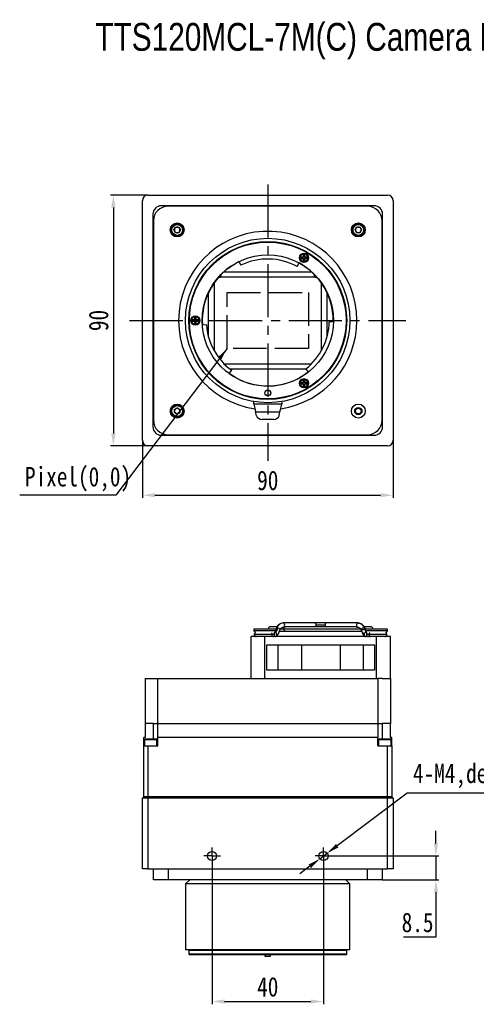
# Model space of a CAD drawing. Header units: millimetres. Extents: x 0 to 18342, y 0 to 776.
# Tile 1 of 7: x 17873 to 18037, y 423 to 776. Entities that reach past the tile are written whole.
import ezdxf

# ---------------------------------------------------------------- set-up
doc = ezdxf.new("R2010")
doc.units = ezdxf.units.MM
for name, pattern in [('ACAD_ISO02W100', [15, 12, -3]), ('CENTER', [50.8, 31.75, -6.35, 6.35, -6.35]), ('CENTER2', [28.575, 19.05, -3.175, 3.175, -3.175])]:
    doc.linetypes.add(name, pattern=pattern)
for name, color, linetype, lineweight in [('粗实线', 7, 'Continuous', 50), ('细实线', 3, 'Continuous', 25), ('细点画线', 1, 'CENTER2', 25), ('细虚线', 2, 'ACAD_ISO02W100', 25)]:
    doc.layers.add(name, color=color, linetype=linetype, lineweight=lineweight)
doc.styles.add('iTek', font='txt', dxfattribs={"width": 0.8, "height": 7})
doc.dimstyles.new('iTek', dxfattribs={"dimscale": 0, "dimtxt": 7, "dimasz": 4.5, "dimexe": 1, "dimexo": 0, "dimgap": 1.5, "dimtad": 1, "dimtoh": 1, "dimdsep": 46, "dimtxsty": 'iTek', "dimcen": 4, "dimclrd": 256, "dimclre": 256, "dimclrt": 256, "dimazin": 2, "dimtfac": 1, "dimtmove": 0, "dimatfit": 3, "dimfxl": 1, "dimlwd": -1, "dimlwe": -1, "dimarcsym": 0})

# ---------------------------------------------------------------- blocks, each defined once
blk = doc.blocks.new('*D80')
at = {"layer": 'Defpoints', "color": 0}
for p in [(17918.92, 713.12), (17906.52, 623.12), (17918.92, 623.12)]:
    blk.add_point(p, dxfattribs=at)
at = {"layer": '细实线'}
for p, q in [((17918.92, 713.12), (17905.52, 713.12)), ((17906.52, 708.62), (17906.52, 627.62)), ((17918.92, 623.12), (17905.52, 623.12))]:
    blk.add_line(p, q, dxfattribs=at)
for points in [[(17905.77, 708.62), (17907.27, 708.62), (17906.52, 713.12)], [(17905.77, 627.62), (17907.27, 627.62), (17906.52, 623.12)]]:
    blk.add_solid(points, dxfattribs=at)
at = {"layer": '细实线', "insert": (17901.25, 668.12), "char_height": 7, "attachment_point": 5, "rotation": 90, "style": 'iTek'}
blk.add_mtext('90', dxfattribs=at)
blk = doc.blocks.new('*D81')
at = {"layer": 'Defpoints', "color": 0}
for p in [(17916.92, 625.12), (18006.92, 625.12), (18006.92, 605.42)]:
    blk.add_point(p, dxfattribs=at)
at = {"layer": '细实线'}
for p, q in [((17916.92, 625.12), (17916.92, 604.42)), ((18006.92, 625.12), (18006.92, 604.42)), ((17921.42, 605.42), (18002.42, 605.42))]:
    blk.add_line(p, q, dxfattribs=at)
for points in [[(17921.42, 606.17), (17921.42, 604.67), (17916.92, 605.42)], [(18002.42, 606.17), (18002.42, 604.67), (18006.92, 605.42)]]:
    blk.add_solid(points, dxfattribs=at)
at = {"layer": '细实线', "insert": (17961.92, 610.68), "char_height": 7, "attachment_point": 5, "style": 'iTek'}
blk.add_mtext('90', dxfattribs=at)
blk = doc.blocks.new('*D89')
at = {"layer": 'Defpoints', "color": 0}
for p in [(17984.92, 475.93), (18002.92, 467.43), (18022.27, 467.43)]:
    blk.add_point(p, dxfattribs=at)
at = {"layer": '细实线'}
for p, q in [((18022.27, 480.43), (18022.27, 484.93)), ((17984.92, 475.93), (18023.27, 475.93)), ((18022.27, 475.93), (18022.27, 467.43)), ((18002.92, 467.43), (18023.27, 467.43)), ((18022.27, 462.93), (18022.27, 446.77)), ((18022.27, 446.77), (18010.6, 446.77))]:
    blk.add_line(p, q, dxfattribs=at)
for points in [[(18021.52, 480.43), (18023.02, 480.43), (18022.27, 475.93)], [(18021.52, 462.93), (18023.02, 462.93), (18022.27, 467.43)]]:
    blk.add_solid(points, dxfattribs=at)
at = {"layer": '细实线', "insert": (18015.68, 452.04), "char_height": 7, "attachment_point": 5, "style": 'iTek'}
blk.add_mtext('8.5', dxfattribs=at)
blk = doc.blocks.new('*D90')
at = {"layer": 'Defpoints', "color": 0}
for p in [(17941.92, 472.93), (17981.92, 472.93), (17981.92, 423.7)]:
    blk.add_point(p, dxfattribs=at)
at = {"layer": '细实线'}
for p, q in [((17941.92, 472.93), (17941.92, 422.7)), ((17981.92, 472.93), (17981.92, 422.7)), ((17946.42, 423.7), (17977.42, 423.7))]:
    blk.add_line(p, q, dxfattribs=at)
for points in [[(17946.42, 424.45), (17946.42, 422.95), (17941.92, 423.7)], [(17977.42, 424.45), (17977.42, 422.95), (17981.92, 423.7)]]:
    blk.add_solid(points, dxfattribs=at)
at = {"layer": '细实线', "insert": (17961.92, 428.93), "char_height": 7, "attachment_point": 5, "style": 'iTek'}
blk.add_mtext('40', dxfattribs=at)
blk = doc.blocks.new('*D91')
at = {"layer": 'Defpoints', "color": 0}
for p in [(17980.6, 474.93), (17983.24, 476.92)]:
    blk.add_point(p, dxfattribs=at)
at = {"layer": '细实线'}
for p, q in [((18011.92, 498.5), (17986.83, 479.62)), ((18060.33, 498.5), (18011.92, 498.5)), ((17980.6, 474.93), (17983.24, 476.92)), ((17977, 472.23), (17973.41, 469.52))]:
    blk.add_line(p, q, dxfattribs=at)
for points in [[(17986.38, 480.22), (17987.28, 479.02), (17983.24, 476.92)], [(17976.55, 472.83), (17977.46, 471.63), (17980.6, 474.93)]]:
    blk.add_solid(points, dxfattribs=at)
at = {"layer": '细实线', "insert": (18036.88, 504.59), "char_height": 7, "attachment_point": 5, "style": 'iTek'}
blk.add_mtext('4-M4,depth 6', dxfattribs=at)

msp = doc.modelspace()

# ---------------------------------------------------------------- linework, layer by layer
at = {"layer": '粗实线', "lineweight": 30}
for p, q in [((17916.919, 625.117), (17916.919, 711.117)), ((17918.919, 713.117), (18004.919, 713.117)), ((18006.919, 711.117), (18006.919, 625.117)), ((18000.119, 709.317), (17923.719, 709.317)), ((17997.719, 709.117), (17926.119, 709.117)), ((17920.719, 706.317), (17920.719, 629.917)), ((17920.919, 703.917), (17920.919, 632.317)), ((18002.919, 632.317), (18002.919, 703.917)), ((18003.119, 629.917), (18003.119, 706.317)), ((17928.264, 700.617), (17928.842, 701.617)), ((17928.842, 699.617), (17928.264, 700.617)), ((17928.842, 701.617), (17929.996, 701.617)), ((17929.996, 701.617), (17930.574, 700.617)), ((17930.574, 700.617), (17929.996, 699.617)), ((17993.264, 700.617), (17993.842, 701.617)), ((17993.842, 699.617), (17993.264, 700.617)), ((17993.842, 701.617), (17994.996, 701.617)), ((17994.996, 701.617), (17995.574, 700.617)), ((17995.574, 700.617), (17994.996, 699.617)), ((17929.996, 699.617), (17928.842, 699.617)), ((17994.996, 699.617), (17993.842, 699.617)), ((17951.589, 689.297), (17952.246, 687.949)), ((17974.669, 690.884), (17973.919, 690.884)), ((17973.919, 690.884), (17973.919, 690.384)), ((17973.919, 690.884), (17974.007, 690.795)), ((17973.919, 690.384), (17974.007, 690.472)), ((17973.919, 690.384), (17974.669, 690.384)), ((17974.007, 690.795), (17974.007, 690.472)), ((17974.757, 690.795), (17974.007, 690.795)), ((17974.007, 690.472), (17974.757, 690.472)), ((17974.669, 691.634), (17974.669, 690.884)), ((17975.169, 691.634), (17974.669, 691.634)), ((17974.669, 691.634), (17974.757, 691.545)), ((17974.757, 690.795), (17974.669, 690.884)), ((17974.669, 690.384), (17974.757, 690.472)), ((17974.669, 690.384), (17974.669, 689.634)), ((17974.669, 689.634), (17974.757, 689.722)), ((17974.669, 689.634), (17975.169, 689.634)), ((17974.757, 691.545), (17974.757, 690.795)), ((17975.081, 691.545), (17974.757, 691.545)), ((17974.757, 690.472), (17974.757, 689.722)), ((17974.757, 689.722), (17975.081, 689.722)), ((17975.169, 691.634), (17975.081, 691.545)), ((17975.081, 690.795), (17975.081, 691.545)), ((17975.169, 690.884), (17975.081, 690.795)), ((17975.831, 690.795), (17975.081, 690.795)), ((17975.081, 689.722), (17975.081, 690.472)), ((17975.169, 690.384), (17975.081, 690.472)), ((17975.081, 690.472), (17975.831, 690.472)), ((17975.169, 689.634), (17975.081, 689.722)), ((17975.169, 690.884), (17975.169, 691.634)), ((17975.919, 690.884), (17975.169, 690.884)), ((17975.169, 689.634), (17975.169, 690.384)), ((17975.169, 690.384), (17975.919, 690.384)), ((17975.919, 690.884), (17975.831, 690.795)), ((17975.831, 690.472), (17975.831, 690.795)), ((17975.919, 690.384), (17975.831, 690.472)), ((17975.919, 690.384), (17975.919, 690.884)), ((17946.235, 685.617), (17977.603, 685.617)), ((17972.447, 687.508), (17973.163, 688.826)), ((17945.169, 683.617), (17945.169, 684.6)), ((17978.669, 683.617), (17945.169, 683.617)), ((17978.669, 683.617), (17978.669, 684.6)), ((17942.669, 681.117), (17942.342, 681.117)), ((17942.669, 681.117), (17942.669, 657.333)), ((17981.169, 657.333), (17981.169, 681.117)), ((17981.496, 681.117), (17981.169, 681.117)), ((17940.669, 662.175), (17940.669, 678.151)), ((17983.169, 678.151), (17983.169, 662.175)), ((17935.669, 668.367), (17934.919, 668.367)), ((17934.919, 668.367), (17934.919, 667.867)), ((17934.919, 668.367), (17935.007, 668.279)), ((17934.919, 667.867), (17935.007, 667.955)), ((17935.007, 668.279), (17935.007, 667.955)), ((17935.757, 668.279), (17935.007, 668.279)), ((17935.007, 667.955), (17935.757, 667.955)), ((17935.669, 669.117), (17935.669, 668.367)), ((17936.169, 669.117), (17935.669, 669.117)), ((17935.669, 669.117), (17935.757, 669.029)), ((17935.757, 668.279), (17935.669, 668.367)), ((17935.669, 667.867), (17935.757, 667.955)), ((17936.081, 669.029), (17935.757, 669.029)), ((17935.757, 669.029), (17935.757, 668.279)), ((17935.757, 667.955), (17935.757, 667.205)), ((17936.169, 669.117), (17936.081, 669.029)), ((17936.081, 668.279), (17936.081, 669.029)), ((17936.169, 668.367), (17936.081, 668.279)), ((17936.831, 668.279), (17936.081, 668.279)), ((17936.169, 667.867), (17936.081, 667.955)), ((17936.081, 667.955), (17936.831, 667.955)), ((17936.081, 667.205), (17936.081, 667.955)), ((17936.169, 668.367), (17936.169, 669.117)), ((17936.919, 668.367), (17936.169, 668.367)), ((17936.919, 668.367), (17936.831, 668.279)), ((17936.831, 667.955), (17936.831, 668.279)), ((17936.919, 667.867), (17936.831, 667.955)), ((17936.919, 667.867), (17936.919, 668.367)), ((17985.415, 667.666), (17985.419, 668.117)), ((17934.919, 667.867), (17935.669, 667.867)), ((17935.669, 667.867), (17935.669, 667.117)), ((17935.669, 667.117), (17935.757, 667.205)), ((17935.669, 667.117), (17936.169, 667.117)), ((17935.757, 667.205), (17936.081, 667.205)), ((17936.169, 667.117), (17936.081, 667.205)), ((17936.169, 667.117), (17936.169, 667.867)), ((17936.169, 667.867), (17936.919, 667.867)), ((17939.908, 666.578), (17938.411, 666.473)), ((17985.48, 667.665), (17983.98, 667.693)), ((17946.215, 652.617), (17977.623, 652.617)), ((17948.068, 649.052), (17948.971, 650.251)), ((17975.621, 650.617), (17948.48, 650.617)), ((17975.524, 650.746), (17976.427, 649.547)), ((17974.669, 645.85), (17973.919, 645.85)), ((17973.919, 645.85), (17973.919, 645.35)), ((17973.919, 645.85), (17974.007, 645.762)), ((17973.919, 645.35), (17974.007, 645.438)), ((17973.919, 645.35), (17974.669, 645.35)), ((17974.007, 645.762), (17974.007, 645.438)), ((17974.757, 645.762), (17974.007, 645.762)), ((17974.007, 645.438), (17974.757, 645.438)), ((17974.669, 646.6), (17974.669, 645.85)), ((17975.169, 646.6), (17974.669, 646.6)), ((17974.669, 646.6), (17974.757, 646.512)), ((17974.757, 645.762), (17974.669, 645.85)), ((17974.669, 645.35), (17974.757, 645.438)), ((17974.669, 645.35), (17974.669, 644.6)), ((17974.669, 644.6), (17974.757, 644.688)), ((17974.669, 644.6), (17975.169, 644.6)), ((17974.757, 646.512), (17974.757, 645.762)), ((17975.081, 646.512), (17974.757, 646.512)), ((17974.757, 645.438), (17974.757, 644.688)), ((17974.757, 644.688), (17975.081, 644.688)), ((17975.169, 646.6), (17975.081, 646.512)), ((17975.081, 645.762), (17975.081, 646.512)), ((17975.169, 645.85), (17975.081, 645.762)), ((17975.831, 645.762), (17975.081, 645.762)), ((17975.081, 644.688), (17975.081, 645.438)), ((17975.169, 645.35), (17975.081, 645.438)), ((17975.081, 645.438), (17975.831, 645.438)), ((17975.169, 644.6), (17975.081, 644.688)), ((17975.169, 645.85), (17975.169, 646.6)), ((17975.919, 645.85), (17975.169, 645.85)), ((17975.169, 644.6), (17975.169, 645.35)), ((17975.169, 645.35), (17975.919, 645.35)), ((17975.919, 645.85), (17975.831, 645.762)), ((17975.831, 645.438), (17975.831, 645.762)), ((17975.919, 645.35), (17975.831, 645.438)), ((17975.919, 645.35), (17975.919, 645.85)), ((17928.418, 635.041), (17928.42, 636.196)), ((17928.42, 636.196), (17929.421, 636.772)), ((17929.421, 636.772), (17930.42, 636.193)), ((17930.42, 636.193), (17930.418, 635.038)), ((17956.919, 638.617), (17956.937, 639.041)), ((17956.919, 638.031), (17956.919, 638.617)), ((17966.919, 638.031), (17956.919, 638.031)), ((17966.901, 639.041), (17966.919, 638.617)), ((17966.919, 638.617), (17966.919, 638.031)), ((17929.417, 634.462), (17928.418, 635.041)), ((17930.418, 635.038), (17929.417, 634.462)), ((17957.53, 635.362), (17966.308, 635.362)), ((17957.851, 633.958), (17957.53, 635.362)), ((17964.002, 632.637), (17959.836, 632.637)), ((17965.987, 633.958), (17966.308, 635.362)), ((17923.719, 626.917), (18000.119, 626.917)), ((17926.119, 627.117), (17997.719, 627.117)), ((18004.919, 623.117), (17918.919, 623.117)), ((17978.747, 559.576), (17967.457, 559.576)), ((17982.46, 558.826), (17979.278, 558.826)), ((17994.28, 559.576), (17982.99, 559.576)), ((17994.658, 559.538), (17994.182, 559.563)), ((17994.673, 559.486), (17994.378, 559.563)), ((17956.899, 557.376), (17956.899, 556.696)), ((17964.939, 557.376), (17956.899, 557.376)), ((17956.899, 556.696), (17957.498, 556.097)), ((17964.939, 556.696), (17956.899, 556.696)), ((17963.47, 555.426), (17957.068, 555.426)), ((17962.119, 557.426), (17964.848, 557.426)), ((17965.225, 558.176), (17962.869, 558.176)), ((17964.316, 556.074), (17964.939, 556.696)), ((17964.504, 556.176), (17964.419, 556.176)), ((17964.504, 556.176), (17964.646, 556.162)), ((17964.902, 557.628), (17964.841, 557.426)), ((17964.939, 556.696), (17964.939, 557.376)), ((17966.132, 556.676), (17968.142, 556.676)), ((17966.48, 557.426), (17967.61, 557.426)), ((17967.457, 558.076), (17967.876, 558.076)), ((17967.61, 557.426), (17995.223, 557.426)), ((17968.142, 556.676), (17995.641, 556.676)), ((17993.335, 558.176), (17968.402, 558.176)), ((17993.861, 558.076), (17994.28, 558.076)), ((17998.869, 558.176), (17996.544, 558.176)), ((17996.837, 557.615), (17996.811, 557.661)), ((17996.811, 557.661), (17996.952, 557.355)), ((17996.956, 557.357), (17996.837, 557.613)), ((17996.899, 557.376), (17996.899, 556.696)), ((18004.939, 557.376), (17996.899, 557.376)), ((17996.899, 556.696), (17997.488, 556.107)), ((18004.939, 556.696), (17996.899, 556.696)), ((17996.939, 557.426), (17999.619, 557.426)), ((17997.419, 556.176), (17997.194, 556.176)), ((18004.669, 555.426), (17998.267, 555.426)), ((18004.298, 556.055), (18004.939, 556.696)), ((18004.939, 556.696), (18004.939, 557.376)), ((17955.919, 539.676), (17955.919, 554.676)), ((17960.919, 554.676), (17955.919, 554.676)), ((18000.919, 554.676), (17960.919, 554.676)), ((17960.919, 539.676), (17960.919, 554.676)), ((17961.576, 551.676), (18000.262, 551.676)), ((17961.576, 542.676), (17961.576, 551.676)), ((17964.561, 554.679), (17964.504, 554.676)), ((17965.653, 542.676), (17965.653, 551.676)), ((17973.969, 551.676), (17973.969, 542.676)), ((17987.869, 551.676), (17987.869, 542.676)), ((17996.185, 551.676), (17996.185, 542.676)), ((18000.262, 551.676), (18000.262, 542.676)), ((18000.919, 539.676), (18000.919, 554.676)), ((18005.919, 554.676), (18000.919, 554.676)), ((18005.919, 539.676), (18005.919, 554.676)), ((18000.262, 542.676), (17961.576, 542.676)), ((17917.919, 539.676), (17922.419, 539.676)), ((17917.919, 539.676), (17917.919, 523.476)), ((17922.419, 539.676), (18001.419, 539.676)), ((17922.419, 523.476), (17922.419, 539.676)), ((18002.992, 539.676), (18001.419, 539.676)), ((18001.419, 539.676), (18001.419, 523.476)), ((18002.992, 539.676), (18005.919, 539.676)), ((18005.919, 539.676), (18005.919, 523.476)), ((17917.919, 523.476), (17917.919, 518.476)), ((17920.919, 523.476), (17917.919, 523.476)), ((17920.919, 523.476), (17922.419, 523.476)), ((17920.919, 517.976), (17920.919, 523.476)), ((17922.419, 523.476), (18001.419, 523.476)), ((17922.419, 518.476), (17922.419, 523.476)), ((18001.419, 523.476), (18001.419, 518.476)), ((18001.419, 523.476), (18002.919, 523.476)), ((18005.919, 523.476), (18002.919, 523.476)), ((18002.919, 523.476), (18002.919, 517.976)), ((18005.919, 518.476), (18005.919, 523.476)), ((17917.919, 518.476), (17917.419, 518.476)), ((17917.419, 515.476), (17917.419, 518.476)), ((17917.669, 517.664), (17917.669, 515.476)), ((17917.841, 517.664), (17917.669, 517.664)), ((17922.169, 517.664), (17917.841, 517.664)), ((17917.981, 517.976), (17918.129, 517.976)), ((17918.129, 517.976), (17921.856, 517.976)), ((17922.169, 515.476), (17922.169, 517.664)), ((18001.419, 518.476), (17922.419, 518.476)), ((17922.419, 515.476), (17922.419, 518.476)), ((18001.419, 515.476), (18001.419, 518.476)), ((18001.669, 517.664), (18001.669, 515.476)), ((18006.169, 517.664), (18001.669, 517.664)), ((18001.981, 517.976), (18005.856, 517.976)), ((18006.419, 518.476), (18005.919, 518.476)), ((18006.169, 515.476), (18006.169, 517.664)), ((18006.419, 515.476), (18006.419, 518.476)), ((17917.419, 497.176), (17917.419, 515.476)), ((17917.419, 515.476), (17918.919, 515.476)), ((17918.919, 515.476), (17918.919, 497.176)), ((17918.919, 515.476), (17922.419, 515.476)), ((18001.419, 515.476), (18004.919, 515.476)), ((18004.919, 497.176), (18004.919, 515.476)), ((18004.919, 515.476), (18006.419, 515.476)), ((18006.419, 515.476), (18006.419, 497.176)), ((17917.419, 497.176), (17916.919, 496.676)), ((17918.919, 496.676), (17916.919, 496.676)), ((17916.919, 471.276), (17916.919, 496.676)), ((17918.919, 497.176), (17917.419, 497.176)), ((18004.919, 497.176), (17918.919, 497.176)), ((17918.919, 496.676), (17918.919, 497.176)), ((18004.919, 496.676), (17918.919, 496.676)), ((17918.919, 496.676), (17918.919, 471.276)), ((18006.419, 497.176), (18004.919, 497.176)), ((18004.919, 496.676), (18004.919, 497.176)), ((18006.919, 496.676), (18004.919, 496.676)), ((18004.919, 471.276), (18004.919, 496.676)), ((18006.919, 496.676), (18006.419, 497.176)), ((18006.919, 496.676), (18006.919, 471.276)), ((17918.919, 471.276), (17916.919, 471.276)), ((17918.919, 471.276), (18004.919, 471.276)), ((17920.919, 467.426), (17920.919, 471.276)), ((17926.119, 471.276), (17926.119, 467.426)), ((17997.719, 467.426), (17997.719, 471.276)), ((18002.919, 471.276), (18002.919, 467.426)), ((18006.919, 471.276), (18004.919, 471.276)), ((17926.119, 467.426), (17920.919, 467.426)), ((17997.719, 467.426), (17926.119, 467.426)), ((17933.899, 467.426), (17932.419, 465.946)), ((17991.419, 465.946), (17989.939, 467.426)), ((18002.919, 467.426), (17997.719, 467.426)), ((17932.419, 465.946), (17932.419, 442.236)), ((17991.419, 465.946), (17932.419, 465.946)), ((17991.419, 442.236), (17991.419, 465.946)), ((17991.419, 442.236), (17932.419, 442.236)), ((17933.794, 442.236), (17933.594, 442.036)), ((17933.594, 442.036), (17933.594, 440.646)), ((17990.244, 442.036), (17933.594, 442.036)), ((17990.244, 442.036), (17990.044, 442.236)), ((17990.244, 440.646), (17990.244, 442.036)), ((17933.594, 440.646), (17933.794, 440.446)), ((17990.244, 440.646), (17933.594, 440.646)), ((17990.044, 440.446), (17933.794, 440.446)), ((17960.919, 440.446), (17960.919, 440.026)), ((17960.919, 440.026), (17961.919, 440.026)), ((17961.919, 440.026), (17962.919, 440.026)), ((17962.919, 440.026), (17962.919, 440.446)), ((17990.044, 440.446), (17990.244, 440.646))]:
    msp.add_line(p, q, dxfattribs=at)
at = {"layer": '粗实线', "lineweight": 30, "flags": 128}
for points in [[(17942.736, 681.691), (17942.717, 681.605), (17942.669, 681.117)], [(17981.169, 681.117), (17981.121, 681.605), (17981.102, 681.691)], [(17956.919, 638.031), (17957.135, 637.086), (17957.342, 636.183), (17957.53, 635.362)], [(17966.308, 635.362), (17966.496, 636.183), (17966.703, 637.086), (17966.919, 638.031)], [(17967.457, 558.076), (17967.66, 558.133), (17967.832, 558.296), (17967.947, 558.539), (17967.988, 558.826), (17967.947, 559.113), (17967.832, 559.357), (17967.66, 559.519), (17967.457, 559.576)], [(17994.28, 559.576), (17994.077, 559.519), (17993.905, 559.357), (17993.79, 559.113), (17993.75, 558.826), (17993.79, 558.539), (17993.905, 558.296), (17994.077, 558.133), (17994.28, 558.076)], [(17994.378, 559.563), (17994.483, 559.519), (17994.556, 559.467)], [(17965.486, 557.661), (17965.225, 557.699), (17965.024, 557.695), (17964.915, 557.651), (17964.903, 557.63)], [(17996.743, 557.215), (17996.503, 557.194), (17996.224, 557.134), (17995.949, 557.043), (17995.72, 556.937), (17995.572, 556.831), (17995.527, 556.741), (17995.592, 556.681), (17995.638, 556.669)]]:
    msp.add_lwpolyline(points, dxfattribs=at)
at = {"layer": '粗实线', "lineweight": 30}
for centre, radius in [((17929.419, 700.617), 2.5), ((17929.419, 700.617), 2.25), ((17929.419, 700.617), 1.937), ((17994.419, 700.617), 2.5), ((17994.419, 700.617), 2.25), ((17994.419, 700.617), 1.938), ((17961.919, 668.117), 29.5), ((17961.919, 668.117), 28.325), ((17961.919, 668.117), 28.125), ((17961.919, 668.117), 23.565), ((17974.919, 690.634), 1.65), ((17974.919, 690.634), 1.459), ((17935.919, 668.117), 1.65), ((17935.919, 668.117), 1.459), ((17974.919, 645.6), 1.65), ((17974.919, 645.6), 1.459), ((17961.919, 642.117), 1.05), ((17961.919, 642.117), 1), ((17929.419, 635.617), 2.5), ((17929.419, 635.617), 2.25), ((17929.419, 635.617), 1.937), ((17994.419, 635.617), 2.5), ((17994.419, 635.617), 1.3), ((17994.419, 635.617), 1.025), ((17941.919, 475.926), 1.65), ((17981.919, 475.926), 1.65)]:
    msp.add_circle(centre, radius, dxfattribs=at)
for centre, radius, start, end in [((17918.919, 711.117), 2, 90, 180), ((18004.919, 711.117), 2, 0, 90), ((17923.719, 706.317), 3, 90, 180), ((17926.119, 703.917), 5.2, 90, 180), ((17997.719, 703.917), 5.2, 0, 90), ((18000.119, 706.317), 3, 0, 90), ((17929.419, 700.617), 1, 150, 210), ((17929.419, 700.617), 1, 90, 150), ((17929.419, 700.617), 1, 210, 270), ((17929.419, 700.617), 1, 30, 90), ((17929.419, 700.617), 1, 270, 330), ((17961.919, 668.117), 32, 0, 261.6638), ((17929.419, 700.617), 1, 330, 30), ((17994.419, 700.617), 1, 150, 210), ((17994.419, 700.617), 1, 90, 150), ((17994.419, 700.617), 1, 210, 270), ((17994.419, 700.617), 1, 30, 90), ((17994.419, 700.617), 1, 270, 330), ((17994.419, 700.617), 1, 330, 30), ((17961.919, 668.117), 23.5, 116, 184), ((17961.919, 668.117), 22.065, 61.5, 116), ((17961.919, 668.117), 23.5, 0, 61.5), ((17945.169, 681.117), 2.5, 90, 117.6432), ((17978.669, 681.117), 2.5, 62.3568, 90), ((17961.919, 668.117), 32, 278.3362, 0), ((17961.919, 668.117), 22.065, 184, 234.06799), ((17961.919, 668.117), 22.065, 308.06799, 358.9), ((17961.919, 668.117), 23.5, 233.95067, 308.00277), ((17929.419, 635.617), 1, 119.90931, 179.90931), ((17929.419, 635.617), 1, 59.90931, 119.90931), ((17929.419, 635.617), 1, 359.90931, 59.90931), ((17929.419, 635.617), 1, 179.90931, 239.90931), ((17929.419, 635.617), 1, 239.90931, 299.90931), ((17929.419, 635.617), 1, 299.90931, 359.90931), ((17923.719, 629.917), 3, 180, 270), ((17926.119, 632.317), 5.2, 180, 270), ((17997.719, 632.317), 5.2, 270, 0), ((18000.119, 629.917), 3, 270, 0), ((17918.919, 625.117), 2, 180, 270), ((18004.919, 625.117), 2, 270, 0), ((17978.615, 558.92), 0.67, 351.95142, 78.57683), ((17978.449, 558.786), 0.83, 312.72089, 2.80459), ((17983.123, 558.92), 0.67, 101.42343, 188.04832), ((17983.288, 558.786), 0.83, 177.19573, 227.27879), ((17963.703, 555.414), 0.738, 271.47351, 0.97104), ((17963.684, 555.431), 0.756, 359.65032, 52.06878), ((17964.48, 555.427), 0.753, 276.15024, 77.31254), ((17965.454, 556.535), 1.126, 37.57053, 88.3807), ((17996.456, 556.254), 1.451, 75.82456, 137.3457), ((17997.207, 555.439), 0.738, 91.00906, 180.97602), ((17997.207, 555.414), 0.738, 179.02399, 268.98979), ((17998.051, 555.432), 0.754, 122.64589, 180.40102), ((17998.03, 555.41), 0.733, 178.69393, 269.33958), ((17964.543, 555.382), 0.705, 268.41826, 301.68878), ((17917.981, 517.664), 0.312, 90, 180), ((17921.856, 517.664), 0.312, 0, 90), ((18001.981, 517.664), 0.313, 90, 180), ((18005.856, 517.664), 0.312, 0, 90)]:
    msp.add_arc(centre, radius, start, end, dxfattribs=at)
for centre, start_param, end_param in [((17959.836, 634.247), 3.3220863, 4.712389), ((17964.002, 634.247), 4.712389, 6.1026917)]:
    msp.add_ellipse(centre, major_axis=(2.018, 0), ratio=0.7977453, start_param=start_param, end_param=end_param, dxfattribs=at)
for points, knots in [([(17973.56, 690.634), (17973.579, 690.804), (17973.607, 691.068), (17973.776, 691.385), (17973.951, 691.601), (17974.168, 691.777), (17974.484, 691.941), (17974.919, 692.025), (17975.353, 691.941), (17975.67, 691.778), (17975.886, 691.601), (17976.062, 691.385), (17976.231, 691.068), (17976.259, 690.804), (17976.277, 690.634)], [0, 0, 0, 0, 0.1197217, 0.1847975, 0.2499998, 0.3150763, 0.3802784, 0.4999998, 0.6197216, 0.6847978, 0.7500001, 0.8150765, 0.8802783, 1, 1, 1, 1]), ([(17976.277, 690.634), (17976.259, 690.463), (17976.231, 690.199), (17976.062, 689.882), (17975.886, 689.667), (17975.67, 689.49), (17975.354, 689.326), (17974.919, 689.242), (17974.484, 689.326), (17974.168, 689.49), (17973.952, 689.666), (17973.776, 689.882), (17973.607, 690.199), (17973.579, 690.463), (17973.56, 690.634)], [0, 0, 0, 0, 0.1197217, 0.1847981, 0.2500001, 0.3150762, 0.3802784, 0.5000002, 0.6197215, 0.6847977, 0.7499997, 0.8150761, 0.8802783, 1, 1, 1, 1]), ([(17934.56, 668.117), (17934.579, 668.288), (17934.607, 668.551), (17934.776, 668.868), (17934.951, 669.084), (17935.168, 669.261), (17935.484, 669.425), (17935.919, 669.509), (17936.353, 669.425), (17936.67, 669.261), (17936.886, 669.084), (17937.062, 668.868), (17937.231, 668.552), (17937.259, 668.288), (17937.277, 668.117)], [0, 0, 0, 0, 0.1197215, 0.1847978, 0.25, 0.3150762, 0.3802786, 0.5000001, 0.6197216, 0.6847977, 0.75, 0.8150761, 0.8802785, 1, 1, 1, 1]), ([(17937.277, 668.117), (17937.259, 667.946), (17937.231, 667.682), (17937.062, 667.366), (17936.886, 667.15), (17936.67, 666.973), (17936.354, 666.809), (17935.919, 666.725), (17935.484, 666.809), (17935.168, 666.973), (17934.952, 667.15), (17934.776, 667.366), (17934.607, 667.682), (17934.579, 667.946), (17934.56, 668.117)], [0, 0, 0, 0, 0.1197214, 0.1847976, 0.2499998, 0.3150762, 0.3802784, 0.4999999, 0.6197215, 0.6847978, 0.7499999, 0.8150763, 0.8802786, 1, 1, 1, 1]), ([(17973.56, 645.6), (17973.579, 645.771), (17973.607, 646.035), (17973.776, 646.352), (17973.951, 646.567), (17974.168, 646.744), (17974.484, 646.908), (17974.919, 646.992), (17975.353, 646.908), (17975.67, 646.744), (17975.886, 646.568), (17976.062, 646.352), (17976.231, 646.035), (17976.259, 645.771), (17976.277, 645.6)], [0, 0, 0, 0, 0.1197215, 0.1847977, 0.25, 0.3150764, 0.3802785, 0.4999998, 0.6197215, 0.6847978, 0.7499999, 0.8150762, 0.8802785, 1, 1, 1, 1]), ([(17976.277, 645.6), (17976.259, 645.429), (17976.231, 645.166), (17976.062, 644.849), (17975.886, 644.633), (17975.67, 644.456), (17975.354, 644.293), (17974.919, 644.209), (17974.484, 644.293), (17974.168, 644.456), (17973.952, 644.633), (17973.776, 644.849), (17973.607, 645.166), (17973.579, 645.429), (17973.56, 645.6)], [0, 0, 0, 0, 0.11972129, 0.18479772, 0.24999993, 0.31507622, 0.3802784, 0.50000017, 0.6197215, 0.68479773, 0.7499999, 0.81507633, 0.88027871, 1, 1, 1, 1]), ([(17967.079, 559.538), (17966.785, 559.453), (17966.212, 559.287), (17965.532, 558.663), (17965.118, 558.088), (17964.984, 557.716), (17964.953, 557.63)], [0, 0, 0, 0, 0.3257369, 0.6353971, 0.9160638, 1, 1, 1, 1]), ([(17967.457, 559.576), (17967.2, 559.545), (17966.673, 559.483), (17965.949, 558.973), (17965.346, 558.211), (17965.11, 557.542), (17964.994, 557.215)], [0, 0, 0, 0, 0.2443713, 0.4999988, 0.755626, 1, 1, 1, 1]), ([(17982.99, 559.576), (17982.695, 559.576), (17982.241, 559.576), (17981.482, 559.576), (17980.869, 559.576), (17980.255, 559.576), (17979.497, 559.576), (17979.043, 559.576), (17978.747, 559.576)], [0, 0, 0, 0, 0.2394569, 0.3683603, 0.4999998, 0.6316393, 0.7605431, 1, 1, 1, 1]), ([(17994.619, 559.506), (17994.761, 559.486), (17995.172, 559.427), (17995.787, 558.967), (17996.391, 558.212), (17996.628, 557.542), (17996.743, 557.215)], [0, 0, 0, 0, 0.1520729, 0.4389246, 0.7257763, 1, 1, 1, 1]), ([(17996.767, 557.674), (17996.742, 557.745), (17996.612, 558.101), (17996.205, 558.662), (17995.525, 559.287), (17994.952, 559.453), (17994.658, 559.538)], [0, 0, 0, 0, 0.0705079, 0.3552885, 0.6694878, 1, 1, 1, 1]), ([(17957.498, 556.097), (17957.414, 556.047), (17957.236, 555.942), (17957.078, 555.66), (17957.074, 555.451), (17957.072, 555.351)], [0, 0, 0, 0, 0.3175651, 0.6741118, 1, 1, 1, 1]), ([(17957.072, 555.501), (17957.074, 555.401), (17957.077, 555.19), (17957.246, 554.908), (17957.51, 554.712), (17957.719, 554.688), (17957.818, 554.676)], [0, 0, 0, 0, 0.2387768, 0.5000039, 0.7612313, 1, 1, 1, 1]), ([(17962.869, 558.176), (17962.769, 558.165), (17962.56, 558.14), (17962.296, 557.944), (17962.128, 557.662), (17962.124, 557.452), (17962.122, 557.351)], [0, 0, 0, 0, 0.23877216, 0.50000201, 0.76123233, 1, 1, 1, 1]), ([(17963.47, 555.426), (17963.464, 555.338), (17963.45, 555.154), (17963.336, 554.897), (17963.159, 554.727), (17963.002, 554.657), (17962.928, 554.679), (17962.922, 554.681)], [0, 0, 0, 0, 0.2214661, 0.4588063, 0.7306535, 0.9791305, 1, 1, 1, 1]), ([(17963.24, 556.023), (17963.272, 555.994), (17963.362, 555.916), (17963.449, 555.696), (17963.463, 555.514), (17963.47, 555.426)], [0, 0, 0, 0, 0.2279307, 0.627313, 1, 1, 1, 1]), ([(17964.441, 555.426), (17964.318, 555.426), (17964.1, 555.426), (17963.663, 555.426), (17963.47, 555.426)], [0, 0, 0, 0, 0.5600008, 1, 1, 1, 1]), ([(17964.56, 554.679), (17964.711, 554.71), (17965.057, 554.783), (17965.501, 555.245), (17965.903, 555.908), (17966.102, 556.516), (17966.181, 556.755)], [0, 0, 0, 0, 0.2075689, 0.4751611, 0.7936553, 1, 1, 1, 1]), ([(17965.486, 557.661), (17965.423, 557.456), (17965.293, 557.035), (17965.065, 556.548), (17964.837, 556.222), (17964.709, 556.181), (17964.646, 556.162)], [0, 0, 0, 0, 0.2438502, 0.4999991, 0.7561465, 1, 1, 1, 1]), ([(17966.209, 556.733), (17966.265, 556.901), (17966.389, 557.265), (17966.694, 557.711), (17967.1, 558.045), (17967.402, 558.074), (17967.556, 558.089)], [0, 0, 0, 0, 0.2061712, 0.4482985, 0.7178504, 1, 1, 1, 1]), ([(17967.876, 558.076), (17967.831, 558.031), (17967.731, 557.931), (17967.631, 557.698), (17967.617, 557.515), (17967.61, 557.426)], [0, 0, 0, 0, 0.2989315, 0.6615761, 1, 1, 1, 1]), ([(17967.61, 557.426), (17967.617, 557.338), (17967.63, 557.154), (17967.744, 556.897), (17967.922, 556.726), (17968.084, 556.657), (17968.164, 556.683), (17968.176, 556.686)], [0, 0, 0, 0, 0.21668597, 0.44889288, 0.71487217, 0.95798576, 1, 1, 1, 1]), ([(17968.456, 558.171), (17968.438, 558.173), (17968.396, 558.18), (17968.298, 558.166), (17968.181, 558.137), (17968.059, 558.103), (17967.954, 558.08), (17967.9, 558.077), (17967.876, 558.076)], [0, 0, 0, 0, 0.1341745, 0.3166143, 0.5015697, 0.6833276, 0.8616128, 1, 1, 1, 1]), ([(17993.861, 558.076), (17993.83, 558.078), (17993.767, 558.082), (17993.65, 558.111), (17993.53, 558.145), (17993.418, 558.17), (17993.332, 558.18), (17993.299, 558.173), (17993.289, 558.171)], [0, 0, 0, 0, 0.1827009, 0.3654642, 0.5466103, 0.727802, 0.9128704, 1, 1, 1, 1]), ([(17994.182, 558.089), (17994.336, 558.074), (17994.637, 558.045), (17995.043, 557.711), (17995.349, 557.265), (17995.472, 556.901), (17995.529, 556.733)], [0, 0, 0, 0, 0.2821493, 0.5517013, 0.793829, 1, 1, 1, 1]), ([(17995.56, 556.732), (17995.622, 556.541), (17995.797, 555.998), (17996.174, 555.352), (17996.525, 554.894), (17996.757, 554.824), (17996.797, 554.811)], [0, 0, 0, 0, 0.2034957, 0.5795025, 0.9270213, 1, 1, 1, 1]), ([(17995.573, 556.829), (17995.651, 556.624), (17995.851, 556.098), (17996.269, 555.725), (17996.525, 555.498)], [0, 0, 0, 0, 0.38941763, 1, 1, 1, 1]), ([(17995.863, 556.213), (17995.864, 556.209), (17996, 555.911), (17996.265, 555.705), (17996.526, 555.502)], [0, 0, 0, 0, 0.0115815, 1, 1, 1, 1]), ([(17998.267, 555.426), (17998.026, 555.426), (17997.595, 555.426), (17997.388, 555.426), (17997.297, 555.426)], [0, 0, 0, 0, 0.559999, 1, 1, 1, 1]), ([(17998.527, 556.052), (17998.484, 556.015), (17998.383, 555.929), (17998.288, 555.697), (17998.274, 555.514), (17998.267, 555.426)], [0, 0, 0, 0, 0.2790766, 0.6520017, 1, 1, 1, 1]), ([(17998.267, 555.426), (17998.274, 555.338), (17998.287, 555.154), (17998.401, 554.897), (17998.578, 554.728), (17998.731, 554.657), (17998.802, 554.677), (17998.804, 554.678)], [0, 0, 0, 0, 0.2244401, 0.4649675, 0.7404656, 0.9922808, 1, 1, 1, 1]), ([(17999.615, 557.351), (17999.613, 557.452), (17999.61, 557.662), (17999.441, 557.944), (17999.177, 558.14), (17998.968, 558.165), (17998.869, 558.176)], [0, 0, 0, 0, 0.2387677, 0.4999968, 0.7612272, 1, 1, 1, 1]), ([(18003.919, 554.676), (18004.019, 554.688), (18004.228, 554.712), (18004.491, 554.908), (18004.66, 555.19), (18004.664, 555.401), (18004.665, 555.501)], [0, 0, 0, 0, 0.2387702, 0.4999953, 0.761223, 1, 1, 1, 1]), ([(18004.665, 555.351), (18004.663, 555.451), (18004.659, 555.659), (18004.516, 555.923), (18004.36, 556.017), (18004.298, 556.055)], [0, 0, 0, 0, 0.35387814, 0.74104866, 1, 1, 1, 1])]:
    msp.add_open_spline(points, degree=3, knots=knots, dxfattribs=at)
at = {"layer": '细点画线'}
for p, q in [((17961.919, 716.968), (17961.919, 617.739)), ((17912.343, 668.117), (18011.478, 668.117)), ((17941.919, 475.926), (17941.919, 478.926)), ((17981.919, 475.926), (17981.919, 478.926)), ((17941.919, 475.926), (17938.919, 475.926)), ((17941.919, 475.926), (17944.919, 475.926)), ((17941.919, 475.926), (17941.919, 472.926)), ((17981.919, 475.926), (17978.919, 475.926)), ((17981.919, 475.926), (17984.919, 475.926)), ((17981.919, 475.926), (17981.919, 472.926))]:
    msp.add_line(p, q, dxfattribs=at)
at = {"layer": '细虚线'}
for p, q in [((17947.311, 678.217), (17976.511, 678.217)), ((17947.311, 658.017), (17947.311, 678.217)), ((17976.511, 678.217), (17976.511, 658.017)), ((17976.511, 658.017), (17947.311, 658.017))]:
    msp.add_line(p, q, dxfattribs=at)

# ---------------------------------------------------------------- texts
at = {"layer": '细实线', "color": 1, "linetype": 'CENTER', "insert": (17900.035, 774.921), "char_height": 10, "width": 396.77702, "attachment_point": 1, "style": 'iTek'}
msp.add_mtext('{\\f@方正黑体简体|b0|i0|c134|p2;\\C0;TTS120MCL-7M(C)\\f@方正黑体简体|b0|i0|c0|p2; Camera Mechanical Dimensions(in mm)}', dxfattribs=at)
at = {"layer": '细实线', "insert": (17874.789, 615.565), "char_height": 7, "width": 23.52683, "attachment_point": 1, "style": 'iTek'}
msp.add_mtext('Pixel(0,0)', dxfattribs=at)

# ---------------------------------------------------------------- dimensions: what is measured, and where the dimension line sits
at = {"layer": '细实线'}
dim = msp.add_linear_dim(base=(17906.52, 623.117), p1=(17918.919, 713.117), p2=(17918.919, 623.117), angle=90, dimstyle='iTek', override={"dimscale": 1}, dxfattribs=at)
dim.commit()
dim.dimension.update_dxf_attribs({"geometry": '*D80', "text_midpoint": (17901.254, 668.117)})
for base, p1, p2, picture, middle in [((18006.919, 605.418), (17916.919, 625.117), (18006.919, 625.117), '*D81', (17961.919, 610.684)), ((17981.919, 423.696), (17941.919, 472.926), (17981.919, 472.926), '*D90', (17961.919, 428.933))]:
    dim = msp.add_linear_dim(base=base, p1=p1, p2=p2, dimstyle='iTek', override={"dimscale": 1}, dxfattribs=at)
    dim.commit()
    dim.dimension.update_dxf_attribs({"geometry": picture, "text_midpoint": middle})
dim = msp.add_diameter_dim_2p(p1=(17980.6, 474.934), p2=(17983.237, 476.918), text='4-M4,depth 6', dimstyle='iTek', override={"dimscale": 1}, dxfattribs=at)
dim.commit()
dim.dimension.update_dxf_attribs({"geometry": '*D91', "text_midpoint": (18036.878, 498.502), "dimtype": 163})
dim = msp.add_linear_dim(base=(18022.266, 467.426), p1=(17984.919, 475.926), p2=(18002.919, 467.426), angle=90, dimstyle='iTek', override={"dimscale": 1}, dxfattribs=at)
dim.commit()
dim.dimension.update_dxf_attribs({"geometry": '*D89', "text_midpoint": (18015.684, 446.77), "dimtype": 160})

# ---------------------------------------------------------------- leaders
msp.add_leader([(17947.311, 658.017), (17907.405, 605.418), (17872.901, 605.418)], dimstyle='iTek', override={"dimscale": 1, "dimtad": 0}, dxfattribs=at)

doc.saveas('drawing.dxf')
